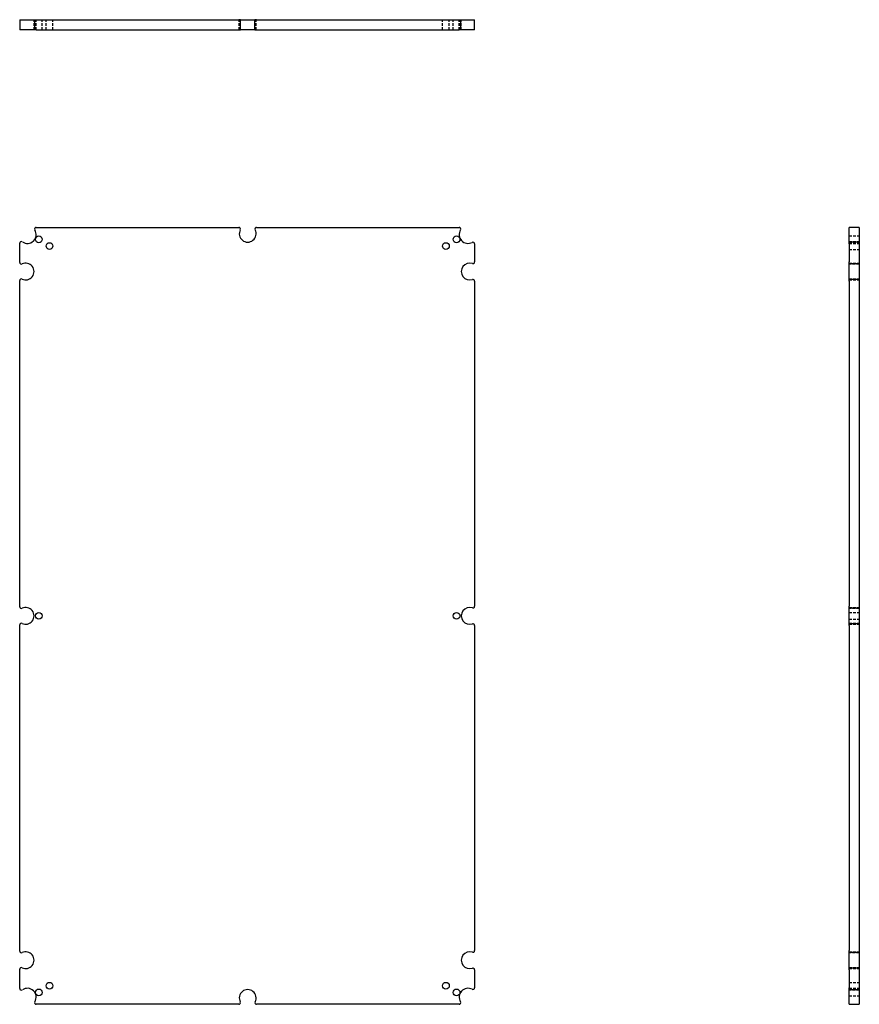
# Model space of a CAD drawing. Header units: inches. Extents: x 30 to 216, y 15 to 115.
# Tile 1 of 2: x 30 to 92, y 15 to 89. Entities that reach past the tile are written whole.
import ezdxf

# ---------------------------------------------------------------- set-up
doc = ezdxf.new("R2010")
doc.units = ezdxf.units.IN
doc.header["$MEASUREMENT"] = 0
doc.linetypes.add('DASHED_SPACE', pattern=[0.2067, 0.1654, -0.0413])
doc.layers.add('Hidden Edges(ANSI)', color=7, linetype='DASHED_SPACE', lineweight=25)
doc.layers.add('Visible Edges(ANSI)', color=7, linetype='Continuous', lineweight=25)

msp = doc.modelspace()

# ---------------------------------------------------------------- linework, layer by layer
at = {"layer": 'Hidden Edges(ANSI)', "ltscale": 1.209482}
for p, q in [((30.713, 87.811), (30.713, 88.561)), ((30.815, 87.811), (30.815, 88.561)), ((30.87, 87.811), (30.87, 88.561)), ((31.315, 87.811), (31.315, 88.561)), ((31.609, 87.811), (31.609, 88.561)), ((32.109, 87.811), (32.109, 88.561)), ((45.998, 87.811), (45.998, 88.561)), ((47.248, 87.811), (47.248, 88.561)), ((61.137, 87.811), (61.137, 88.561)), ((61.637, 87.811), (61.637, 88.561)), ((61.931, 87.811), (61.931, 88.561)), ((62.376, 87.811), (62.376, 88.561)), ((62.431, 87.811), (62.431, 88.561)), ((62.533, 87.811), (62.533, 88.561)), ((91.421, 72.449), (92.171, 72.449)), ((91.421, 72.032), (92.171, 72.032)), ((91.421, 71.99), (92.171, 71.99)), ((91.421, 71.95), (92.171, 71.95)), ((91.421, 71.949), (92.171, 71.949)), ((91.421, 71.894), (92.171, 71.894)), ((91.421, 71.45), (92.171, 71.45)), ((91.421, 70.425), (92.171, 70.425)), ((92.171, 70.354), (91.421, 70.354)), ((91.421, 69.246), (92.171, 69.246)), ((91.421, 69.175), (92.171, 69.175)), ((91.421, 44.773), (92.171, 44.773)), ((92.171, 44.702), (91.421, 44.702)), ((91.421, 44.398), (92.171, 44.398)), ((91.421, 43.898), (92.171, 43.898)), ((91.421, 43.594), (92.171, 43.594)), ((91.421, 43.523), (92.171, 43.523)), ((91.421, 19.122), (92.171, 19.122)), ((92.171, 19.051), (91.421, 19.051)), ((91.421, 17.943), (92.171, 17.943)), ((91.421, 17.872), (92.171, 17.872)), ((91.421, 16.847), (92.171, 16.847)), ((91.421, 16.403), (92.171, 16.403)), ((91.421, 16.347), (92.171, 16.347)), ((91.421, 16.347), (92.171, 16.347)), ((91.421, 16.307), (92.171, 16.307)), ((92.171, 16.264), (91.421, 16.264)), ((91.421, 15.847), (92.171, 15.847))]:
    msp.add_line(p, q, dxfattribs=at)
at = {"layer": 'Visible Edges(ANSI)'}
for p, q in [((29.644, 88.561), (29.84, 88.561)), ((29.644, 88.561), (29.644, 87.811)), ((29.84, 88.561), (30.753, 88.561)), ((30.753, 88.561), (30.878, 88.561)), ((30.753, 88.561), (30.753, 87.811)), ((30.878, 88.561), (45.957, 88.561)), ((46.082, 88.561), (45.957, 88.561)), ((46.082, 88.561), (47.163, 88.561)), ((46.082, 87.811), (46.082, 88.561)), ((47.288, 88.561), (47.163, 88.561)), ((47.163, 87.811), (47.163, 88.561)), ((47.288, 88.561), (62.368, 88.561)), ((62.368, 88.561), (62.493, 88.561)), ((62.493, 87.811), (62.493, 88.561)), ((62.493, 88.561), (63.336, 88.561)), ((63.336, 88.561), (63.519, 88.561)), ((63.519, 87.811), (63.519, 88.561)), ((29.84, 87.811), (29.644, 87.811)), ((30.753, 87.811), (29.84, 87.811)), ((30.878, 87.811), (30.753, 87.811)), ((30.878, 87.811), (45.957, 87.811)), ((45.957, 87.811), (46.082, 87.811)), ((47.163, 87.811), (46.082, 87.811)), ((47.163, 87.811), (47.288, 87.811)), ((47.288, 87.811), (62.368, 87.811)), ((62.493, 87.811), (62.368, 87.811)), ((63.336, 87.811), (62.493, 87.811)), ((63.519, 87.811), (63.336, 87.811)), ((30.878, 73.086), (45.957, 73.086)), ((47.288, 73.086), (62.368, 73.086)), ((92.171, 73.086), (91.421, 73.086)), ((91.421, 72.895), (91.421, 73.086)), ((91.421, 71.983), (91.421, 72.895)), ((92.171, 73.086), (92.171, 72.895)), ((92.171, 72.895), (92.171, 71.983)), ((29.644, 70.479), (29.644, 71.907)), ((91.421, 71.858), (91.421, 71.983)), ((92.171, 71.983), (91.421, 71.983)), ((92.171, 71.983), (92.171, 71.858)), ((63.519, 71.858), (63.519, 70.511)), ((91.421, 71.858), (91.421, 70.511)), ((92.171, 71.858), (92.171, 70.511)), ((91.421, 70.386), (91.421, 70.511)), ((92.171, 70.511), (92.171, 70.386)), ((91.421, 70.386), (92.171, 70.386)), ((91.421, 69.213), (91.421, 70.386)), ((92.171, 70.386), (92.171, 69.213)), ((29.644, 44.827), (29.644, 69.121)), ((63.519, 69.088), (63.519, 44.86)), ((91.421, 69.088), (91.421, 69.213)), ((92.171, 69.213), (91.421, 69.213)), ((91.421, 69.088), (91.421, 44.86)), ((92.171, 69.213), (92.171, 69.088)), ((92.171, 69.088), (92.171, 44.86)), ((91.421, 44.735), (91.421, 44.86)), ((92.171, 44.86), (92.171, 44.735)), ((91.421, 44.735), (92.171, 44.735)), ((91.421, 43.561), (91.421, 44.735)), ((92.171, 44.735), (92.171, 43.561)), ((29.644, 19.176), (29.644, 43.469)), ((63.519, 43.436), (63.519, 19.208)), ((91.421, 43.436), (91.421, 43.561)), ((92.171, 43.561), (91.421, 43.561)), ((91.421, 43.436), (91.421, 19.208)), ((92.171, 43.561), (92.171, 43.436)), ((92.171, 43.436), (92.171, 19.208)), ((91.421, 19.083), (91.421, 19.208)), ((91.421, 19.083), (92.171, 19.083)), ((91.421, 17.91), (91.421, 19.083)), ((92.171, 19.208), (92.171, 19.083)), ((92.171, 19.083), (92.171, 17.91)), ((29.644, 16.389), (29.644, 17.818)), ((63.519, 17.785), (63.519, 16.438)), ((91.421, 17.785), (91.421, 17.91)), ((92.171, 17.91), (91.421, 17.91)), ((91.421, 17.785), (91.421, 16.438)), ((92.171, 17.91), (92.171, 17.785)), ((92.171, 17.785), (92.171, 16.438)), ((91.421, 16.313), (91.421, 16.438)), ((91.421, 16.313), (92.171, 16.313)), ((91.421, 15.401), (91.421, 16.313)), ((92.171, 16.438), (92.171, 16.313)), ((92.171, 16.313), (92.171, 15.401)), ((45.957, 15.211), (30.878, 15.211)), ((62.368, 15.211), (47.289, 15.211)), ((91.421, 15.211), (91.421, 15.401)), ((91.421, 15.211), (92.171, 15.211)), ((92.171, 15.401), (92.171, 15.211))]:
    msp.add_line(p, q, dxfattribs=at)
for centre in [(31.065, 72.199), (31.859, 71.7), (61.387, 71.7), (62.181, 72.199), (31.065, 44.148), (62.181, 44.148), (31.065, 16.097), (31.859, 16.597), (61.387, 16.597), (62.181, 16.097)]:
    msp.add_circle(centre, 0.25, dxfattribs=at)
for centre, radius, start, end in [((30.214, 72.55), 0.656, 235.30957, 31.75232), ((30.878, 72.961), 0.125, 90, 211.75232), ((45.957, 72.96), 0.125, 332.56126, 90), ((46.623, 72.615), 0.625, 152.56126, 27.43874), ((47.289, 72.96), 0.125, 90.34, 207.43874), ((62.368, 72.961), 0.125, 328.24768, 90), ((63.032, 72.55), 0.656, 148.24768, 297.65513), ((29.769, 71.907), 0.125, 55.30957, 180), ((63.394, 71.858), 0.125, 0, 117.65513), ((29.769, 70.479), 0.125, 180, 295.12957), ((30.088, 69.8), 0.625, 244.87043, 115.12957), ((63.158, 69.8), 0.625, 71.61906, 288.38094), ((63.394, 70.511), 0.125, 251.61906, 0), ((29.769, 69.121), 0.125, 64.87043, 180), ((63.394, 69.088), 0.125, 0, 108.38094), ((29.769, 44.827), 0.125, 180, 295.12957), ((30.088, 44.148), 0.625, 244.87043, 115.12957), ((63.158, 44.148), 0.625, 71.61906, 288.38094), ((63.394, 44.86), 0.125, 251.61906, 0), ((29.769, 43.469), 0.125, 64.87043, 180), ((63.394, 43.436), 0.125, 0, 108.38094), ((29.769, 19.176), 0.125, 180, 295.12957), ((30.088, 18.497), 0.625, 244.87043, 115.12957), ((63.158, 18.497), 0.625, 71.61906, 288.38094), ((63.394, 19.208), 0.125, 251.61906, 0), ((29.769, 17.818), 0.125, 64.87043, 180), ((63.394, 17.785), 0.125, 0, 108.38094), ((29.769, 16.389), 0.125, 180, 304.69043), ((30.214, 15.747), 0.656, 328.24768, 124.69043), ((46.623, 15.682), 0.625, 332.56126, 207.43874), ((63.032, 15.747), 0.656, 62.34487, 211.75232), ((63.394, 16.438), 0.125, 242.34487, 0), ((30.878, 15.336), 0.125, 148.24768, 270), ((45.957, 15.336), 0.125, 270, 270.17661), ((45.957, 15.336), 0.125, 270.38304, 27.43874), ((47.289, 15.336), 0.125, 152.56126, 270), ((62.368, 15.336), 0.125, 270, 31.75232)]:
    msp.add_arc(centre, radius, start, end, dxfattribs=at)

doc.saveas('drawing.dxf')
